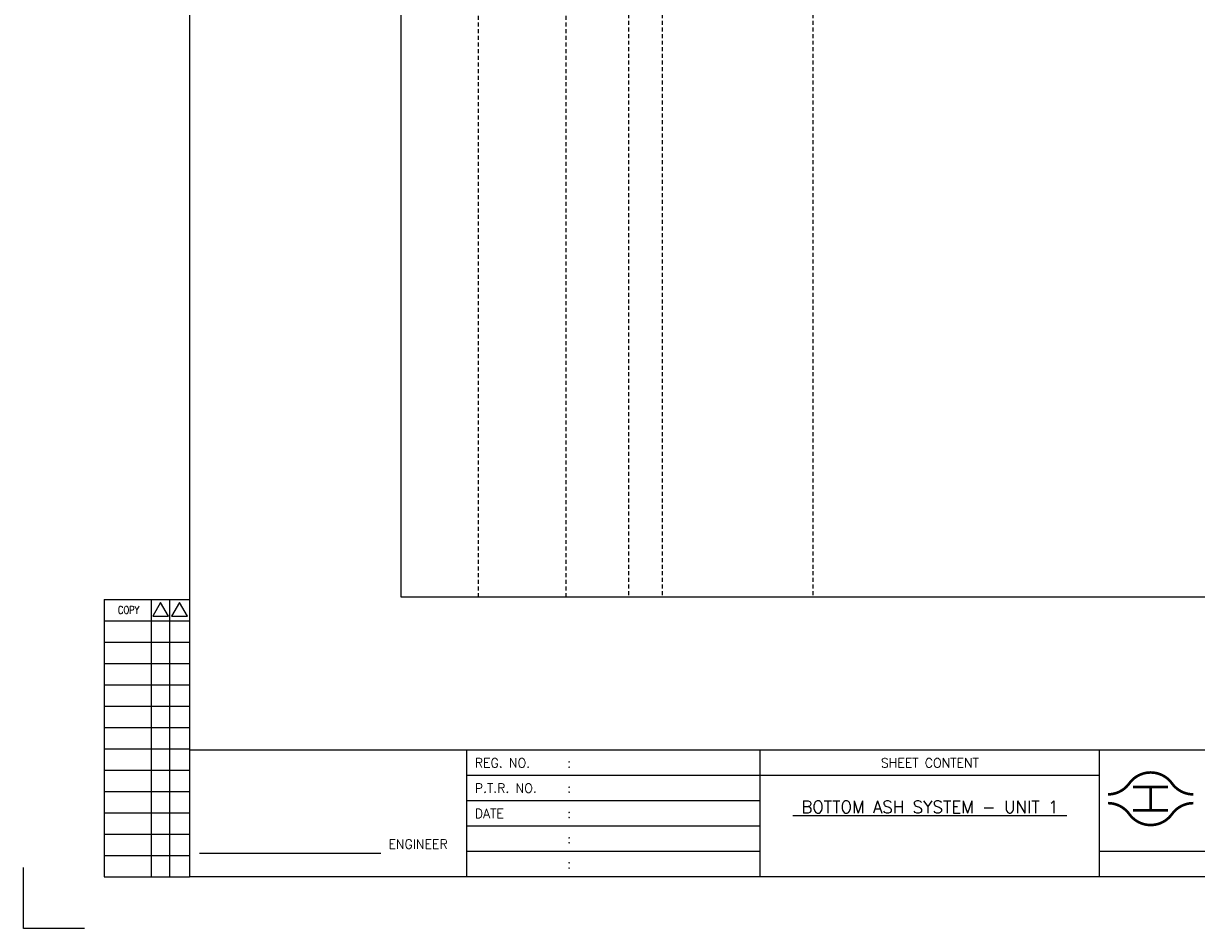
# Model space of a CAD drawing. Extents: x 3062 to 4028, y -111 to 571.
# Tile 1 of 4: x 3062 to 3504, y -111 to 230. Entities that reach past the tile are written whole.
import ezdxf
from ezdxf.enums import TextEntityAlignment as Align

# ---------------------------------------------------------------- set-up
doc = ezdxf.new("R2010")
doc.units = 0
doc.header["$MEASUREMENT"] = 0
doc.linetypes.add('HIDDEN', pattern=[4, 1.5, -1, 1.5])
doc.layers.get('0').update_dxf_attribs({"linetype": 'CONTINUOUS'})
doc.layers.get('Defpoints').update_dxf_attribs({"linetype": 'CONTINUOUS'})
for name, color, linetype in [('CON', 4, 'CONTINUOUS'), ('DIM', 3, 'CONTINUOUS'), ('HID', 2, 'HIDDEN'), ('TEXT', 7, 'CONTINUOUS'), ('圖框CON', 4, 'CONTINUOUS'), ('圖框DIM', 3, 'CONTINUOUS'), ('框線', 6, 'CONTINUOUS')]:
    doc.layers.add(name, color=color, linetype=linetype)
doc.styles.add('E4', font='simplex.shx', dxfattribs={"height": 4})
doc.styles.add('ROMANS', font='romans', dxfattribs={"width": 0.8})

# ---------------------------------------------------------------- blocks, each defined once
blk = doc.blocks.new('Sht_Cont_T3')
at = {"layer": 'TEXT', "color": 3, "linetype": 'Continuous', "style": 'E4'}
for tag, p in [('$SHT_CONT_L1$', (55.63, 24.91)), ('$SHT_CONT_L2$', (55.63, 16.61)), ('$SHT_CONT_L3$', (55.63, 8.3))]:
    blk.add_attdef(tag, text='', height=4, dxfattribs=at).set_placement(p, align=Align.MIDDLE)
blk = doc.blocks.new('1')
at = {"ltscale": 500, "const_width": 0.99}
blk.add_lwpolyline([(1686.83, 57.65, -0.241531), (1678.79, 61.78, 0.512989), (1662.7, 61.78, -0.241531), (1654.66, 57.65, -0.241531)], format="xyb", dxfattribs=at)
for points in [[(1664.14, 60.4), (1677.35, 60.4)], [(1670.74, 60.4), (1670.74, 51.6)], [(1664.14, 51.6), (1677.35, 51.6)]]:
    blk.add_lwpolyline(points, dxfattribs=at)
at = {"const_width": 0.99}
blk.add_lwpolyline([(1686.83, 54.35, 0.241531), (1678.79, 50.22, -0.512989), (1662.7, 50.22, 0.241531), (1654.66, 54.35, 0.241531)], format="xyb", dxfattribs=at)
at = {"layer": 'CON'}
for points in [[(1523.67, 26.6), (1523.67, 74.29)], [(1651.45, 26.6), (1651.45, 74.29)]]:
    blk.add_lwpolyline(points, dxfattribs=at)
at = {"layer": 'CON', "ltscale": 500}
for points in [[(1523.67, 64.75), (1413.11, 64.75)], [(1651.45, 64.75), (1523.67, 64.75)], [(1523.67, 55.22), (1413.11, 55.22)], [(1523.67, 45.69), (1413.11, 45.69)], [(1523.67, 36.15), (1413.11, 36.15)]]:
    blk.add_lwpolyline(points, dxfattribs=at)
at = {"layer": 'Defpoints'}
blk.add_lwpolyline([(1268.99, 7.08), (1246.02, 7.08), (1246.02, 30.05)], dxfattribs=at)
at = {"layer": 'DIM'}
for p, q in [((1276.46, 131.12), (1276.46, 26.6)), ((1276.46, 131.12), (1308.62, 131.12)), ((1294.26, 26.6), (1294.26, 131.12)), ((1301.15, 26.6), (1301.15, 131.12)), ((1276.46, 123.08), (1308.62, 123.08)), ((1276.46, 115.04), (1308.62, 115.04)), ((1276.46, 107), (1308.62, 107)), ((1276.46, 98.96), (1308.62, 98.96)), ((1276.46, 90.92), (1308.62, 90.92)), ((1276.46, 82.88), (1308.62, 82.88)), ((1276.46, 74.84), (1308.62, 74.84)), ((1276.46, 66.8), (1308.62, 66.8)), ((1276.46, 58.76), (1308.62, 58.76)), ((1276.46, 50.72), (1308.62, 50.72)), ((1276.46, 42.68), (1308.62, 42.68)), ((1276.46, 34.64), (1308.62, 34.64)), ((1276.46, 26.6), (1308.62, 26.6))]:
    blk.add_line(p, q, dxfattribs=at)
for points in [[(1297.7, 129.98), (1294.72, 124.81), (1300.69, 124.81)], [(1304.83, 129.98), (1301.84, 124.81), (1307.81, 124.81)]]:
    blk.add_lwpolyline(points, close=True, dxfattribs=at)
at = {"layer": '圖框CON'}
for points in [[(1413.11, 26.6), (1413.11, 74.29)], [(1828.89, 36.15), (1802.67, 36.15), (1651.45, 36.15)]]:
    blk.add_lwpolyline(points, dxfattribs=at)
at = {"layer": '圖框DIM'}
blk.add_line((1312.36, 35.55), (1380.65, 35.55), dxfattribs=at)
at = {"layer": '框線'}
for p, q in [((1308.62, 669.81), (1308.62, 26.6)), ((2181.53, 74.29), (1308.62, 74.29)), ((2181.53, 26.6), (1308.62, 26.6))]:
    blk.add_line(p, q, dxfattribs=at)
at = {"layer": 'DIM', "style": 'ROMANS', "width": 0.8}
blk.add_text('COPY', height=2.871, dxfattribs=at).set_placement((1285.64, 127.16), align=Align.MIDDLE)
at = {"layer": 'HID', "ltscale": 500, "style": 'ROMANS'}
for s, height, p in [('REG. NO.', 3.446, (1416.1, 69.52)), (':', 3.45, (1450.9, 69.52)), ('P.T.R. NO.', 3.446, (1416.1, 59.99)), (':', 3.45, (1450.9, 59.99)), ('DATE', 3.446, (1416.1, 50.45)), (':', 3.45, (1450.9, 50.45)), (':', 3.45, (1450.9, 40.92)), (':', 3.45, (1450.9, 31.39))]:
    blk.add_text(s, height=height, dxfattribs=at).set_placement(p, align=Align.MIDDLE_LEFT)
blk.add_text('SHEET CONTENT', height=3.4457, dxfattribs=at).set_placement((1587.56, 69.52), align=Align.MIDDLE)
at = {"layer": 'HID', "style": 'ROMANS'}
blk.add_text('ENGINEER', height=3.446, dxfattribs=at).set_placement((1394.71, 37.18), align=Align.CENTER)

msp = doc.modelspace()

# ---------------------------------------------------------------- linework, layer by layer
at = {"layer": 'CON'}
msp.add_lwpolyline([(3204.34, 513.18), (3918.34, 513.18), (3918.34, 13.38), (3204.34, 13.38)], close=True, dxfattribs=at)
at = {"layer": 'HID'}
for p, q in [((3290.03, 513.18), (3290.03, 13.36)), ((3302.69, 513.18), (3302.69, 13.36)), ((3359.39, 513.18), (3359.39, 13.38)), ((3233.39, 512.48), (3233.39, 13.38)), ((3266.31, 512.48), (3266.31, 13.38))]:
    msp.add_line(p, q, dxfattribs=at)

# ---------------------------------------------------------------- block references
msp.add_blockref('1', (1815.98, -118.54))
at = {"layer": 'TEXT', "color": 0}
ref = msp.add_blockref('Sht_Cont_T3', (3339.65, -91.93), dxfattribs=dict(at, xscale=1.148576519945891, yscale=1.148576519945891, zscale=1.148576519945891))
ref.add_attrib('$SHT_CONT_L1$', '%%U BOTTOM ASH SYSTEM - UNIT 1 ', dxfattribs={"color": 3, "linetype": 'Continuous', "height": 4.5943, "style": 'E4'}).set_placement((3403.54, -63.32), align=Align.TOP_CENTER)

doc.saveas('drawing.dxf')
